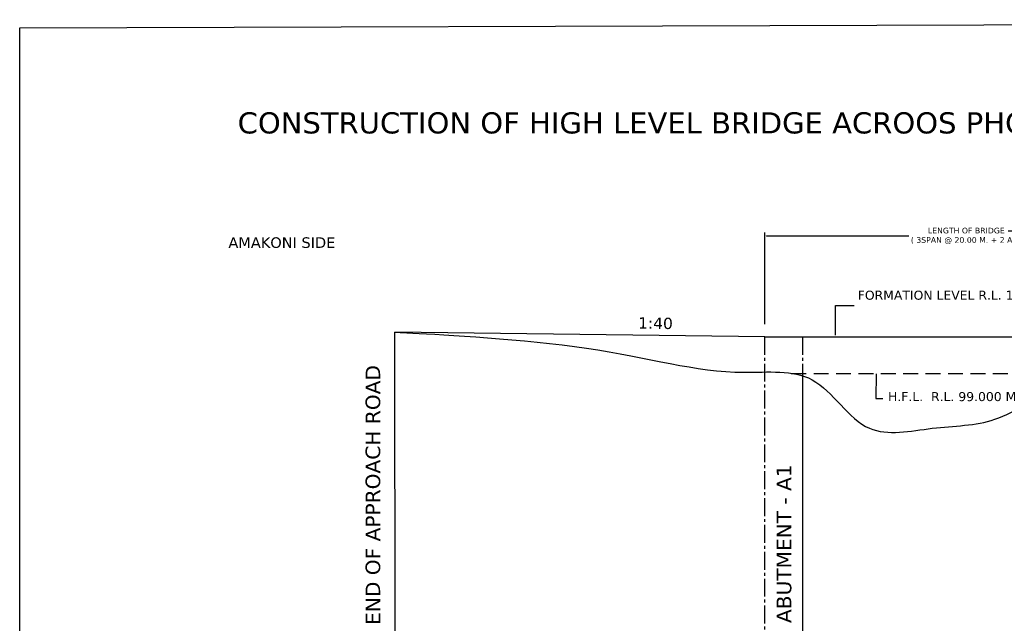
# Model space of a CAD drawing. Header units: inches. Extents: x -3872496040 to -3865243794, y -6657661114 to -6657485382.
# Tile 5 of 12: x -3872496040 to -3872412273, y -6657603235 to -6657551902. Entities that reach past the tile are written whole.
import ezdxf

# ---------------------------------------------------------------- set-up
doc = ezdxf.new("R2010")
doc.units = ezdxf.units.IN
doc.header["$MEASUREMENT"] = 0
doc.header["$PDMODE"] = 2
doc.linetypes.add('CENTER2', pattern=[28.575, 19.05, -3.175, 3.175, -3.175])
doc.linetypes.add('DASHED2', pattern=[9.525, 6.35, -3.175])
doc.layers.add('TEX', color=6, linetype='Continuous')
doc.layers.add('TEXT', color=7, linetype='Continuous')
doc.styles.get("Standard").update_dxf_attribs({"font": 'verdana.ttf', "height": 480})
doc.dimstyles.new('Copy of ISO-25--------4', dxfattribs={"dimtxt": 200, "dimasz": 150, "dimexe": 300, "dimexo": 300, "dimgap": 0.02, "dimtad": 0, "dimtih": 1, "dimtoh": 1, "dimdec": 0, "dimlfac": 4, "dimdsep": 46, "dimtxsty": 'Standard', "dimcen": 150, "dimclrd": 1, "dimclre": 1, "dimclrt": 1, "dimadec": 0, "dimazin": 0, "dimtfac": 1, "dimtdec": 0, "dimtmove": 2, "dimatfit": 3, "dimfxl": 0, "dimarcsym": 0})
doc.dimstyles.new('ISO-25--------1', dxfattribs={"dimtxt": 240, "dimasz": 480, "dimexe": 480, "dimexo": 480, "dimgap": 0.02, "dimtad": 0, "dimtih": 1, "dimtoh": 1, "dimdec": 0, "dimlfac": 8, "dimdsep": 46, "dimtxsty": 'Standard', "dimcen": 192, "dimclrd": 1, "dimclre": 1, "dimclrt": 1, "dimadec": 0, "dimazin": 0, "dimtfac": 1, "dimtdec": 0, "dimtmove": 2, "dimatfit": 3, "dimfxl": 0, "dimarcsym": 0})

# ---------------------------------------------------------------- blocks, each defined once
blk = doc.blocks.new('*D162')
at = {"layer": 'Defpoints', "color": 0, "ltscale": 20, "transparency": 16777216}
for p in [(-3872432642.235626, -6657570294.345444), (-3872432641.859986, -6657578088.322436), (-3872394109.701224, -6657578086.46533)]:
    blk.add_point(p, dxfattribs=at)
at = {"layer": 'TEX', "color": 1, "lineweight": -2, "ltscale": 20, "transparency": 16777216}
for p, q in [((-3872432641.874444, -6657577788.322437), (-3872432642.250085, -6657569994.345444)), ((-3872432492.235626, -6657570294.338214), (-3872420396.458313, -6657570293.755242)), ((-3872394260.076864, -6657570292.495566), (-3872406355.854176, -6657570293.078538)), ((-3872394109.715683, -6657577786.465331), (-3872394110.091323, -6657569992.488338))]:
    blk.add_line(p, q, dxfattribs=at)
at = {"layer": 'TEX', "color": 1, "ltscale": 20, "transparency": 16777216}
for points in [[(-3872432492.236831, -6657570269.338214), (-3872432492.234422, -6657570319.338214), (-3872432642.235626, -6657570294.345444)], [(-3872394260.078069, -6657570267.495566), (-3872394260.07566, -6657570317.495566), (-3872394110.076864, -6657570292.488338)]]:
    blk.add_solid(points, dxfattribs=at)
at = {"layer": 'TEX', "color": 1, "ltscale": 20, "transparency": 16777216, "insert": (-3872413376.156245, -6657570293.41689), "char_height": 480, "width": 22169.23366451, "attachment_point": 5}
blk.add_mtext('LENGTH OF BRIDGE = 60.000 M.\\P( 3SPAN @ 20.00 M. + 2 ABT @6.700 M. )', dxfattribs=at)

msp = doc.modelspace()

# ---------------------------------------------------------------- linework, layer by layer
at = {"layer": 'TEX', "color": 7, "ltscale": 20}
msp.add_line((-3872432642.421306, -6657578870.424162), (-3872464110.675717, -6657578470.240205), dxfattribs=at)
at = {"layer": 'TEX', "color": 0, "ltscale": 20}
for p, q in [((-3872464076.66667, -6657612400), (-3872464110.675717, -6657578470.240205)), ((-3872432642.421306, -6657578870.424162), (-3872394109.918761, -6657578868.180943))]:
    msp.add_line(p, q, dxfattribs=at)
at = {"layer": 'TEX', "linetype": 'CENTER2', "ltscale": 80}
for p, q in [((-3872432640.206292, -6657612400), (-3872432649.898517, -6657578870.347265)), ((-3872429410.000003, -6657612400), (-3872429400.384618, -6657578870.235421))]:
    msp.add_line(p, q, dxfattribs=at)
at = {"layer": 'TEX', "color": 1, "linetype": 'DASHED2', "ltscale": 200}
msp.add_line((-3872430395.593956, -6657582000), (-3872398977.803266, -6657582000), dxfattribs=at)
at = {"layer": 'TEX', "color": 1, "ltscale": 20}
msp.add_line((-3872429410.000003, -6657612400), (-3872429410.000003, -6657582496), dxfattribs=at)
at = {"layer": 'TEX', "color": 7, "ltscale": 20}
msp.add_lwpolyline([(-3872277300, -6657660410), (-3872496040, -6657661114.094046), (-3872496040, -6657552605.905955), (-3872277300, -6657551901.81191)], close=True, dxfattribs=at)
at = {"layer": 'TEX', "color": 3, "ltscale": 20}
msp.add_open_spline([(-3872464110.666427, -6657578479.508455), (-3872463731.008226, -6657578490.324078), (-3872462071.83656, -6657578578.091911), (-3872446241.990511, -6657579415.468367), (-3872436814.542899, -6657582442.999731), (-3872427945.198567, -6657581354.434337), (-3872424537.680501, -6657587837.794346), (-3872418299.935058, -6657586425.495453), (-3872412763.671185, -6657586457.686992), (-3872408072.612981, -6657582784.86496), (-3872402356.544971, -6657582738.587962), (-3872397099.058837, -6657581707.185314), (-3872391748.622156, -6657581088.891892), (-3872386400.463931, -6657581320.84211), (-3872381071.044988, -6657581007.298103), (-3872377514.675542, -6657580921.096527), (-3872375736.666667, -6657580878)], degree=3, knots=[122653.0943452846, 122653.0943452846, 122653.0943452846, 122653.0943452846, 124906.7253587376, 132458.1755501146, 140073.4496751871, 143705.3196711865, 147705.4425669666, 151038.7759004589, 154406.491908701, 158099.6221680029, 161467.3381762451, 164837.9629124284, 168188.5913776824, 171521.9247111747, 174857.41734528, 178192.250341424, 178192.250341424, 178192.250341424, 178192.250341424], dxfattribs=at)

# ---------------------------------------------------------------- texts
at = {"layer": 'TEX', "ltscale": 20, "attachment_point": 1}
for s, insert, char_height, width in [('\\A1;CONSTRUCTION OF HIGH LEVEL BRIDGE ACROOS PHOOLDORAGI  NALLA ON AMAKONI - CHORBHATTI ROAD ( KM 29/4  ) .', (-3872477501.068182, -6657559776.120623), 1800, 252538.00218329), ('FORMATION LEVEL R.L. 102.275 M', (-3872424742.106103, -6657574946.439323), 768, 32274.98033752), ('H.F.L.  R.L. 99.000 M', (-3872422167.425293, -6657583570.538738), 768, 16513.81460037)]:
    msp.add_mtext(s, dxfattribs=dict(at, insert=insert, char_height=char_height, width=width))
at = {"layer": 'TEX', "ltscale": 20, "insert": (-3872443419.272839, -6657577210.156502), "char_height": 960, "width": 4007.36620123, "attachment_point": 1, "rotation": 359.1857237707}
msp.add_mtext('1:40', dxfattribs=at)
at = {"layer": 'TEX', "linetype": 'CENTER2', "ltscale": 80, "char_height": 1248, "attachment_point": 7, "rotation": 90}
for s, insert, width in [('END OF APPROACH ROAD', (-3872465343.97175, -6657603370.976769), 22718.75384216), ('ABUTMENT - A1', (-3872430371.222738, -6657603213.526493), 19113.93619843)]:
    msp.add_mtext(s, dxfattribs=dict(at, insert=insert, width=width))
at = {"layer": 'TEXT', "color": 191, "lineweight": 30, "insert": (-3872478282.011366, -6657570408.655261), "char_height": 900, "width": 16387.6539, "attachment_point": 1}
msp.add_mtext('AMAKONI SIDE', dxfattribs=at)

# ---------------------------------------------------------------- dimensions: what is measured, and where the dimension line sits
at = {"layer": 'TEX', "color": 7, "ltscale": 20}
dim = msp.add_aligned_dim(p1=(-3872394109.701224, -6657578086.46533), p2=(-3872432641.859985, -6657578088.322436), distance=-7793.977002, text='LENGTH OF BRIDGE = 60.000 M.\\P( 3SPAN @ 20.00 M. + 2 ABT @6.700 M. )', dimstyle='Copy of ISO-25--------4', dxfattribs=at)
dim.commit()
dim.dimension.update_dxf_attribs({"geometry": '*D162', "text_midpoint": (-3872413376.156245, -6657570293.41689)})

# ---------------------------------------------------------------- leaders
at = {"layer": 'TEX', "ltscale": 20}
for points in [[(-3872426642.198814, -6657578725.71624), (-3872426642.198814, -6657576215.07059), (-3872425039.399545, -6657576215.07059)], [(-3872423181.143997, -6657582027.433615), (-3872423202.000007, -6657584104.156054), (-3872422619.744363, -6657584104.156054)]]:
    msp.add_leader(points, dimstyle='ISO-25--------1', override={"dimasz": 300}, dxfattribs=at)

doc.saveas('drawing.dxf')
